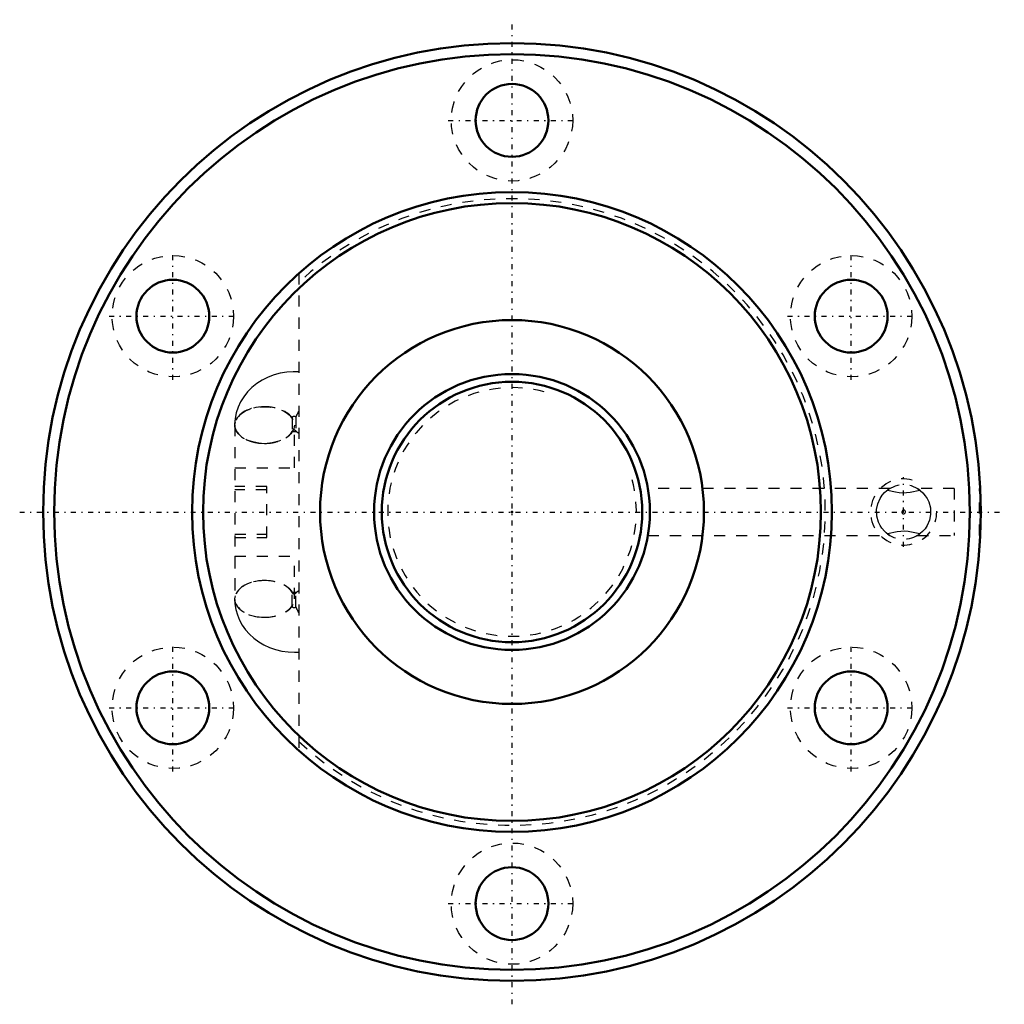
# Model space of a CAD drawing. Header units: millimetres. Extents: x -44.6 to 44.6, y -44.6 to 44.6.
import ezdxf

# ---------------------------------------------------------------- set-up
doc = ezdxf.new("R2010")
doc.units = ezdxf.units.MM
doc.linetypes.add('Center', pattern=[1.5, 0.45, -0.5, 0.05, -0.5])
doc.linetypes.add('Dashed', pattern=[2, 1, -1])
for name, color, linetype, lineweight in [('2d ConnectionPoints', 7, 'Continuous', 50), ('AM_0', 7, 'Continuous', 50), ('AM_5', 3, 'Continuous', 25), ('AM_7', 7, 'Center', 25), ('AM_9', 6, 'Dashed', 25)]:
    doc.layers.add(name, color=color, linetype=linetype, lineweight=lineweight)

# ---------------------------------------------------------------- blocks, each defined once
blk = doc.blocks.new('1_BIF2510V_5RR_Nut_0_in_BIF2510V_5RRG0_120LC0_000_2')
at = {"layer": 'AM_0'}
blk.add_line((42.447, -2.125), (42.448, -2.125), dxfattribs=at)
for centre, radius in [((0, 0), 42.5), ((0, 0), 41.5), ((0, 35.5), 3.3), ((0, 0), 29), ((0, 0), 28), ((-30.744, 17.75), 3.3), ((30.744, 17.75), 3.3), ((0, 0), 17.4), ((-30.744, -17.75), 3.3), ((30.744, -17.75), 3.3), ((0, -35.5), 3.3)]:
    blk.add_circle(centre, radius, dxfattribs=at)
at = {"layer": 'AM_5', "linetype": 'Dashed'}
blk.add_arc((35.5, 0), 3, 75, 15, dxfattribs=at)
at = {"layer": 'AM_7'}
for p, q in [((0, -44.625), (0, 44.625)), ((-5.775, 35.5), (5.775, 35.5)), ((-30.744, 11.975), (-30.744, 23.525)), ((30.744, 11.975), (30.744, 23.525)), ((-36.519, 17.75), (-24.969, 17.75)), ((24.969, 17.75), (36.519, 17.75)), ((35.5, -3.15), (35.5, 3.15)), ((-44.625, 0), (44.625, 0)), ((-30.744, -23.525), (-30.744, -11.975)), ((30.744, -23.525), (30.744, -11.975)), ((-36.519, -17.75), (-24.969, -17.75)), ((24.969, -17.75), (36.519, -17.75)), ((-5.775, -35.5), (5.775, -35.5))]:
    blk.add_line(p, q, dxfattribs=at)
at = {"layer": 'AM_9'}
for p, q in [((-19.33, 21.618), (-19.33, -21.618)), ((-19.94, 8.508), (-19.94, 7.252)), ((-19.587, 8.609), (-19.587, 7.354)), ((-25.13, 7.88), (-25.13, -7.88)), ((-25.12, 7.88), (-25.12, 4)), ((-19.73, 4), (-19.73, 7.88)), ((-19.72, 4), (-19.72, 7.88)), ((-19.501, 7.263), (-19.528, 7.288)), ((-25.13, 4), (-19.33, 4)), ((-22.23, 2.3), (-25.13, 2.3)), ((-22.23, 2), (-25.13, 2)), ((-22.23, -2.3), (-22.23, 2.3)), ((34.252, 2.125), (12.323, 2.125)), ((40.09, 2.125), (36.739, 2.125)), ((40.09, 2.125), (40.09, -2.125)), ((42.39, -2.125), (42.39, 2.125)), ((42.447, 2.125), (42.39, 2.125)), ((-25.13, -2), (-22.23, -2)), ((-25.13, -2.3), (-22.23, -2.3)), ((12.319, -2.125), (34.261, -2.125)), ((36.771, -2.105), (36.737, -2.125)), ((36.748, -2.125), (40.09, -2.125)), ((42.39, -2.125), (42.447, -2.125)), ((-25.13, -4), (-19.33, -4)), ((-25.12, -4), (-25.12, -7.88)), ((-19.73, -7.88), (-19.73, -4)), ((-19.72, -7.88), (-19.72, -4)), ((-19.94, -8.508), (-19.94, -7.252)), ((-19.587, -8.609), (-19.587, -7.354))]:
    blk.add_line(p, q, dxfattribs=at)
for points in [[(-19.33, 12.694), (-19.833, 12.707), (-20.419, 12.67), (-21, 12.576), (-21.568, 12.426), (-22.117, 12.221), (-22.639, 11.961), (-23.128, 11.65), (-23.575, 11.291), (-23.974, 10.889), (-24.32, 10.451), (-24.608, 9.981), (-24.835, 9.489), (-25, 8.98), (-25.101, 8.462), (-25.139, 7.973), (-25.14, 7.88)], [(-19.987, 7.257), (-19.972, 7.265), (-19.923, 7.283), (-19.861, 7.297), (-19.793, 7.306), (-19.718, 7.307), (-19.648, 7.302), (-19.584, 7.29), (-19.531, 7.274), (-19.497, 7.26), (-19.493, 7.257)], [(-19.912, 7.332), (-19.95, 7.289), (-19.985, 7.258)], [(34.208, -2.091), (33.988, -1.939), (33.766, -1.743), (33.536, -1.479), (33.369, -1.225), (33.222, -0.924), (33.07, -0.375), (33.052, 0.223), (33.157, 0.744), (33.365, 1.22), (33.561, 1.511), (33.778, 1.755), (33.991, 1.941), (34.1, 2.021)], [(34.263, 2.125), (34.225, 2.102), (34.027, 1.968)], [(34.027, 1.968), (34.777, 1.827), (35.095, 1.775), (35.423, 1.747), (35.759, 1.759), (36.088, 1.803), (36.973, 1.968)], [(36.973, 1.968), (36.798, 2.088), (36.737, 2.125), (36.737, 2.125)], [(36.792, 2.091), (37.012, 1.939), (37.234, 1.743), (37.464, 1.479), (37.631, 1.225), (37.778, 0.924), (37.93, 0.375), (37.948, -0.223), (37.843, -0.744), (37.635, -1.22), (37.439, -1.511), (37.222, -1.755), (37.009, -1.941), (36.9, -2.021)], [(35.442, -0.165), (35.488, -0.176), (35.539, -0.171), (35.586, -0.15), (35.624, -0.115), (35.652, -0.065), (35.664, -0.006), (35.655, 0.056), (35.626, 0.112), (35.581, 0.153), (35.529, 0.174), (35.476, 0.175), (35.428, 0.159), (35.387, 0.127), (35.355, 0.082), (35.338, 0.025), (35.34, -0.037), (35.363, -0.096), (35.403, -0.142), (35.442, -0.165)], [(36.973, -1.968), (36.223, -1.827), (35.905, -1.775), (35.577, -1.747), (35.241, -1.759), (34.912, -1.803), (34.027, -1.968)], [(34.027, -1.968), (34.202, -2.088), (34.263, -2.125), (34.263, -2.125)], [(36.737, -2.125), (36.775, -2.102), (36.973, -1.968)], [(-25.14, -7.88), (-25.118, -8.318), (-25.036, -8.828), (-24.896, -9.324), (-24.699, -9.801), (-24.449, -10.256), (-24.147, -10.683), (-23.796, -11.08), (-23.399, -11.442), (-22.96, -11.765), (-22.483, -12.046), (-21.972, -12.281), (-21.434, -12.467), (-20.874, -12.602), (-20.298, -12.682), (-19.714, -12.708), (-19.33, -12.694)], [(-19.987, -7.257), (-19.979, -7.263), (-19.93, -7.311), (-19.912, -7.333)], [(-19.508, -7.265), (-19.557, -7.283), (-19.619, -7.297), (-19.687, -7.306), (-19.762, -7.307), (-19.832, -7.302), (-19.896, -7.29), (-19.949, -7.274), (-19.983, -7.26)], [(-19.524, -7.284), (-19.495, -7.258), (-19.493, -7.257)]]:
    blk.add_lwpolyline(points, dxfattribs=at)
for centre in [(0, 35.5), (-30.744, 17.75), (30.744, 17.75), (-30.744, -17.75), (30.744, -17.75), (0, -35.5)]:
    blk.add_circle(centre, 5.5, dxfattribs=at)
for centre, radius, start, end in [((0, 0), 28.4, 227.10681, 132.89319), ((35.5, 0), 2.458, 53.19351, 133.20163), ((35.5, 0), 2.458, 357.70907, 2.96996), ((35.5, 0), 2.458, 229.55731, 306.80649)]:
    blk.add_arc(centre, radius, start, end, dxfattribs=at)
for centre, major_axis, ratio, start_param, end_param in [((-22.44, 7.88), (-2.7, 0), 0.615661, 3.528909, 9.037461), ((-22.42, 7.88), (2.7, 0), 0.615661, 1.5745, 4.708685), ((-22.42, 7.88), (2.7, 0), 0.615661, 4.708685, 7.857685), ((-17.672, 9.248), (1.848, 1.968), 0.471624, -4.247542, -3.994316), ((-19.74, 8.508), (-0.2, 0), 0.788011, 3.839724, 6.283185), ((-19.74, 7.252), (-0.2, 0), 0.788011, 3.839724, 6.283185), ((-17.672, 9.248), (1.848, 1.968), 0.471624, 3.063503, 3.316729), ((-22.44, -7.88), (2.7, 0), 0.615661, 0.387317, 3.141783), ((-22.43, -7.88), (2.7, 0), 0.615661, 1.572648, 4.710537), ((-22.42, -7.88), (2.7, 0), 0.615661, 1.5745, 4.708685), ((-22.43, -7.88), (2.7, 0), 0.615661, 4.710537, 7.855833), ((-22.42, -7.88), (2.7, 0), 0.615661, 4.708685, 7.857685), ((-22.44, -7.88), (2.7, 0), 0.615661, 3.141783, 4.716093), ((-19.74, -7.252), (0.2, 0), 0.788011, 3.141593, 5.585054), ((-17.672, -9.248), (-1.848, 1.968), 0.471624, 6.108049, 6.361275), ((-22.44, -7.88), (2.7, 0), 0.615661, 4.716093, 5.895869), ((-19.74, -8.508), (0.2, 0), 0.788011, 3.141593, 5.585054), ((-17.672, -9.248), (-1.848, 1.968), 0.471624, 0.852723, 1.105949)]:
    blk.add_ellipse(centre, major_axis=major_axis, ratio=ratio, start_param=start_param, end_param=end_param, dxfattribs=at)
blk.add_ellipse((-22.43, 7.88), major_axis=(2.7, 0), ratio=0.615661, dxfattribs=at)
blk = doc.blocks.new('2_BIF2510V_5RR000_Shaft_0_in_BIF2510V_5RRG0_120LC0_000_2')
at = {"layer": 'AM_0'}
for radius in [12.5, 11.8]:
    blk.add_circle((0, 0), radius, dxfattribs=at)
at = {"layer": 'AM_5', "linetype": 'Dashed'}
blk.add_arc((0, 0), 11.273, 75, 15, dxfattribs=at)

msp = doc.modelspace()

# ---------------------------------------------------------------- linework, layer by layer
at = {"layer": '2d ConnectionPoints'}
msp.add_point((0, 0), dxfattribs=at)
msp.add_point((0, 0), dxfattribs=at)

# ---------------------------------------------------------------- block references
for name in ['1_BIF2510V_5RR_Nut_0_in_BIF2510V_5RRG0_120LC0_000_2', '2_BIF2510V_5RR000_Shaft_0_in_BIF2510V_5RRG0_120LC0_000_2']:
    msp.add_blockref(name, (0, 0))

doc.saveas('drawing.dxf')
